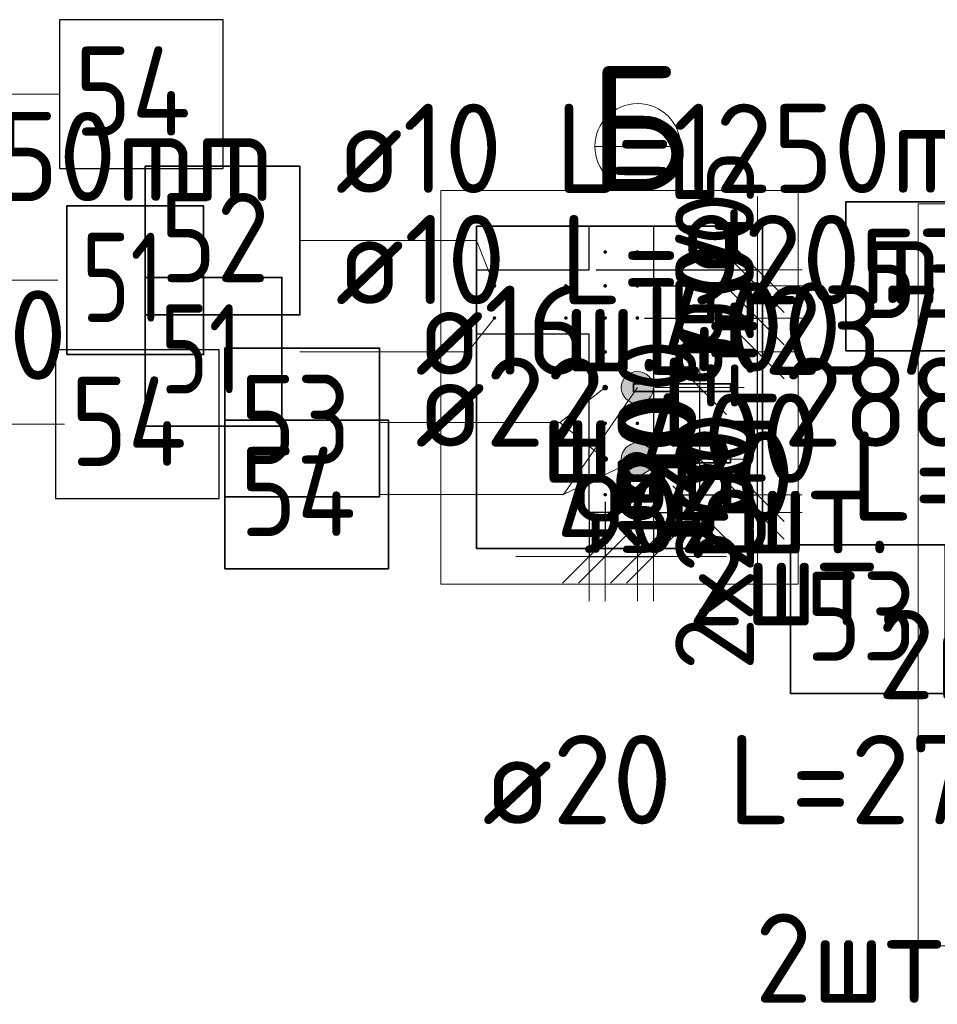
# Model space of a CAD drawing. Header units: millimetres. Extents: x 123094 to 184385, y 26948 to 48500.
# Tile 100 of 104: x 178034 to 180603, y 35829 to 38587. Entities that reach past the tile are written whole.
import ezdxf

# ---------------------------------------------------------------- set-up
doc = ezdxf.new("R2010")
doc.units = ezdxf.units.MM
doc.header["$PDMODE"] = 65
for name, color, linetype, lineweight in [('Standard', 7, 'Continuous', 25), ('Арм.стержн. Выпуски', 180, 'Continuous', 35), ('Размерная линия_ общее', 7, 'Continuous', 13), ('Стена_ общее', 7, 'Continuous', 35)]:
    doc.layers.add(name, color=color, linetype=linetype, lineweight=lineweight)
doc.styles.add('ISOCPEUR', font='ISOCPEUR')
doc.dimstyles.new('DIMSTYLE_5', dxfattribs={"dimtxt": 220, "dimasz": 250, "dimexe": 0, "dimexo": 0, "dimgap": 110, "dimtad": 2, "dimdec": 0, "dimrnd": 5, "dimzin": 12, "dimdsep": 46, "dimtxsty": 'ISOCPEUR', "dimblk1": 'ALL_ML_STRICH', "dimblk2": 'ALL_ML_STRICH', "dimsah": 1, "dimcen": 0, "dimclrd": 7, "dimclre": 256, "dimclrt": 7, "dimadec": 0, "dimazin": 0, "dimtfac": 1, "dimtdec": 0, "dimtix": 1, "dimtmove": 2, "dimatfit": 3, "dimfxl": 0, "dimtvp": 1.2, "dimtzin": 0, "dimlwd": 0, "dimlwe": -3, "dimarcsym": 0})

# ---------------------------------------------------------------- blocks, each defined once
blk = doc.blocks.new('ALL_ML_STRICH')
at = {"color": 0, "linetype": 'ByBlock', "lineweight": -2}
for p, q in [((0, -0.5), (0, 0.5)), ((-0.3, -0.3), (0.3, 0.3)), ((-1, 0), (0.5, 0))]:
    blk.add_line(p, q, dxfattribs=at)
blk = doc.blocks.new('*D234')
at = {"layer": 'DEFPOINTS', "color": 7, "linetype": 'Continuous', "lineweight": 13, "transparency": 33554687}
for p in [(179768.1, 37256.7), (179808.1, 37206.7), (180099.3, 37206.7)]:
    blk.add_point(p, dxfattribs=at)
at = {"layer": 'Размерная линия_ общее', "color": 253, "linetype": 'Continuous', "lineweight": -2, "true_color": 0xa0a0a0, "transparency": 33554687}
for p, q in [((179788.1, 37256.7), (180099.3, 37256.7)), ((179828.1, 37206.7), (180099.3, 37206.7))]:
    blk.add_line(p, q, dxfattribs=at)
at = {"layer": 'Размерная линия_ общее', "color": 7, "linetype": 'Continuous', "lineweight": -2, "transparency": 33554687}
blk.add_line((180099.3, 37206.7), (180099.3, 37256.7), dxfattribs=at)
at = {"layer": 'Размерная линия_ общее', "color": 7, "linetype": 'Continuous', "lineweight": 13, "transparency": 33554687, "xscale": 250, "yscale": 250, "zscale": 250}
for p, rotation in [((180099.3, 37206.7), 270), ((180099.3, 37256.7), 90)]:
    blk.add_blockref('ALL_ML_STRICH', p, dxfattribs=dict(at, rotation=rotation))
at = {"layer": 'Размерная линия_ общее', "color": 7, "linetype": 'Continuous', "lineweight": 13, "transparency": 33554687, "insert": (179979.4, 37287), "char_height": 220, "width": 440, "attachment_point": 5, "rotation": 90, "style": 'ISOCPEUR'}
blk.add_mtext('\\A1;{50}', dxfattribs=at)
blk = doc.blocks.new('*D235')
at = {"layer": 'DEFPOINTS', "color": 7, "linetype": 'Continuous', "lineweight": 13, "transparency": 33554687}
for p in [(179768.1, 37656.7), (179768.1, 37256.7), (180099.3, 37256.7)]:
    blk.add_point(p, dxfattribs=at)
at = {"layer": 'Размерная линия_ общее', "color": 253, "linetype": 'Continuous', "lineweight": -2, "true_color": 0xa0a0a0, "transparency": 33554687}
for p, q in [((179788.1, 37656.7), (180099.3, 37656.7)), ((179788.1, 37256.7), (180099.3, 37256.7))]:
    blk.add_line(p, q, dxfattribs=at)
at = {"layer": 'Размерная линия_ общее', "color": 7, "linetype": 'Continuous', "lineweight": -2, "transparency": 33554687}
blk.add_line((180099.3, 37256.7), (180099.3, 37656.7), dxfattribs=at)
at = {"layer": 'Размерная линия_ общее', "color": 7, "linetype": 'Continuous', "lineweight": 13, "transparency": 33554687, "xscale": 250, "yscale": 250, "zscale": 250}
for p, rotation in [((180099.3, 37656.7), 90), ((180099.3, 37256.7), 270)]:
    blk.add_blockref('ALL_ML_STRICH', p, dxfattribs=dict(at, rotation=rotation))
at = {"layer": 'Размерная линия_ общее', "color": 7, "linetype": 'Continuous', "lineweight": 13, "transparency": 33554687, "insert": (179869.3, 36763.7), "char_height": 220, "width": 11, "attachment_point": 1, "rotation": 90, "line_spacing_factor": 0.60241, "style": 'ISOCPEUR'}
blk.add_mtext('2х200=400', dxfattribs=at)
blk = doc.blocks.new('*D236')
at = {"layer": 'DEFPOINTS', "color": 7, "linetype": 'Continuous', "lineweight": 13, "transparency": 33554687}
for p in [(179763.1, 37751.7), (179768.1, 37656.7), (180099.3, 37656.7)]:
    blk.add_point(p, dxfattribs=at)
at = {"layer": 'Размерная линия_ общее', "color": 253, "linetype": 'Continuous', "lineweight": -2, "true_color": 0xa0a0a0, "transparency": 33554687}
for p, q in [((179783.1, 37751.7), (180099.3, 37751.7)), ((179788.1, 37656.7), (180099.3, 37656.7))]:
    blk.add_line(p, q, dxfattribs=at)
at = {"layer": 'Размерная линия_ общее', "color": 7, "linetype": 'Continuous', "lineweight": -2, "transparency": 33554687}
blk.add_line((180099.3, 37656.7), (180099.3, 37751.7), dxfattribs=at)
at = {"layer": 'Размерная линия_ общее', "color": 7, "linetype": 'Continuous', "lineweight": 13, "transparency": 33554687, "xscale": 250, "yscale": 250, "zscale": 250}
for p, rotation in [((180099.3, 37656.7), 270), ((180099.3, 37751.7), 90)]:
    blk.add_blockref('ALL_ML_STRICH', p, dxfattribs=dict(at, rotation=rotation))
at = {"layer": 'Размерная линия_ общее', "color": 7, "linetype": 'Continuous', "lineweight": 13, "transparency": 33554687, "insert": (179979.3, 37715.2), "char_height": 220, "width": 440, "attachment_point": 5, "rotation": 90, "style": 'ISOCPEUR'}
blk.add_mtext('\\A1;{95}', dxfattribs=at)
blk = doc.blocks.new('*D237')
at = {"layer": 'DEFPOINTS', "color": 7, "linetype": 'Continuous', "lineweight": 13, "transparency": 33554687}
for p in [(179763.1, 37841.7), (179763.1, 37751.7), (180099.3, 37751.7)]:
    blk.add_point(p, dxfattribs=at)
at = {"layer": 'Размерная линия_ общее', "color": 253, "linetype": 'Continuous', "lineweight": -2, "true_color": 0xa0a0a0, "transparency": 33554687}
for p, q in [((179783.1, 37841.7), (180099.3, 37841.7)), ((179783.1, 37751.7), (180099.3, 37751.7))]:
    blk.add_line(p, q, dxfattribs=at)
at = {"layer": 'Размерная линия_ общее', "color": 7, "linetype": 'Continuous', "lineweight": -2, "transparency": 33554687}
blk.add_line((180099.3, 37751.7), (180099.3, 37841.7), dxfattribs=at)
at = {"layer": 'Размерная линия_ общее', "color": 7, "linetype": 'Continuous', "lineweight": 13, "transparency": 33554687, "xscale": 250, "yscale": 250, "zscale": 250}
for p, rotation in [((180099.3, 37751.7), 270), ((180099.3, 37841.7), 90)]:
    blk.add_blockref('ALL_ML_STRICH', p, dxfattribs=dict(at, rotation=rotation))
at = {"layer": 'Размерная линия_ общее', "color": 7, "linetype": 'Continuous', "lineweight": 13, "transparency": 33554687, "insert": (179979.3, 37807.7), "char_height": 220, "width": 440, "attachment_point": 5, "rotation": 90, "style": 'ISOCPEUR'}
blk.add_mtext('\\A1;{90}', dxfattribs=at)
blk = doc.blocks.new('*D238')
at = {"layer": 'DEFPOINTS', "color": 7, "linetype": 'Continuous', "lineweight": 13, "transparency": 33554687}
for p in [(179628.1, 37886.7), (179763.1, 37841.7), (180099.3, 37841.7)]:
    blk.add_point(p, dxfattribs=at)
at = {"layer": 'Размерная линия_ общее', "color": 253, "linetype": 'Continuous', "lineweight": -2, "true_color": 0xa0a0a0, "transparency": 33554687}
for p, q in [((179648.1, 37886.7), (180099.3, 37886.7)), ((179783.1, 37841.7), (180099.3, 37841.7))]:
    blk.add_line(p, q, dxfattribs=at)
at = {"layer": 'Размерная линия_ общее', "color": 7, "linetype": 'Continuous', "lineweight": -2, "transparency": 33554687}
blk.add_line((180099.3, 37841.7), (180099.3, 37886.7), dxfattribs=at)
at = {"layer": 'Размерная линия_ общее', "color": 7, "linetype": 'Continuous', "lineweight": 13, "transparency": 33554687, "xscale": 250, "yscale": 250, "zscale": 250}
for p, rotation in [((180099.3, 37841.7), 270), ((180099.3, 37886.7), 90)]:
    blk.add_blockref('ALL_ML_STRICH', p, dxfattribs=dict(at, rotation=rotation))
at = {"layer": 'Размерная линия_ общее', "color": 7, "linetype": 'Continuous', "lineweight": 13, "transparency": 33554687, "insert": (179979.5, 38062), "char_height": 220, "width": 440, "attachment_point": 5, "rotation": 90, "style": 'ISOCPEUR'}
blk.add_mtext('\\A1;{45}', dxfattribs=at)
blk = doc.blocks.new('*D239')
at = {"layer": 'DEFPOINTS', "color": 7, "linetype": 'Continuous', "lineweight": 13, "transparency": 33554687}
for p in [(179872.9, 37356.7), (179808.1, 37206.7), (179937.6, 37206.7)]:
    blk.add_point(p, dxfattribs=at)
at = {"layer": 'Размерная линия_ общее', "color": 253, "linetype": 'Continuous', "lineweight": -2, "true_color": 0xa0a0a0, "transparency": 33554687}
for p, q in [((179937.6, 37356.7), (179937.6, 37356.7)), ((179828.1, 37206.7), (179937.6, 37206.7))]:
    blk.add_line(p, q, dxfattribs=at)
at = {"layer": 'Размерная линия_ общее', "color": 7, "linetype": 'Continuous', "lineweight": -2, "transparency": 33554687}
blk.add_line((179937.6, 37206.7), (179937.6, 37356.7), dxfattribs=at)
at = {"layer": 'Размерная линия_ общее', "color": 7, "linetype": 'Continuous', "lineweight": 13, "transparency": 33554687, "xscale": 250, "yscale": 250, "zscale": 250}
for p, rotation in [((179937.6, 37356.7), 90), ((179937.6, 37206.7), 270)]:
    blk.add_blockref('ALL_ML_STRICH', p, dxfattribs=dict(at, rotation=rotation))
at = {"layer": 'Размерная линия_ общее', "color": 7, "linetype": 'Continuous', "lineweight": 13, "transparency": 33554687, "insert": (179817.6, 37314.7), "char_height": 220, "width": 660, "attachment_point": 5, "rotation": 90, "style": 'ISOCPEUR'}
blk.add_mtext('\\A1;{150}', dxfattribs=at)
blk = doc.blocks.new('*D240')
at = {"layer": 'DEFPOINTS', "color": 7, "linetype": 'Continuous', "lineweight": 13, "transparency": 33554687}
for p in [(179888.1, 37556.7), (179872.9, 37356.7), (179937.6, 37356.7)]:
    blk.add_point(p, dxfattribs=at)
at = {"layer": 'Размерная линия_ общее', "color": 253, "linetype": 'Continuous', "lineweight": -2, "true_color": 0xa0a0a0, "transparency": 33554687}
for p, q in [((179937.6, 37556.7), (179937.6, 37556.7)), ((179937.6, 37356.7), (179937.6, 37356.7))]:
    blk.add_line(p, q, dxfattribs=at)
at = {"layer": 'Размерная линия_ общее', "color": 7, "linetype": 'Continuous', "lineweight": -2, "transparency": 33554687}
blk.add_line((179937.6, 37356.7), (179937.6, 37556.7), dxfattribs=at)
at = {"layer": 'Размерная линия_ общее', "color": 7, "linetype": 'Continuous', "lineweight": 13, "transparency": 33554687, "xscale": 250, "yscale": 250, "zscale": 250}
for p, rotation in [((179937.6, 37556.7), 90), ((179937.6, 37356.7), 270)]:
    blk.add_blockref('ALL_ML_STRICH', p, dxfattribs=dict(at, rotation=rotation))
at = {"layer": 'Размерная линия_ общее', "color": 7, "linetype": 'Continuous', "lineweight": 13, "transparency": 33554687, "insert": (179817.6, 37467.7), "char_height": 220, "width": 660, "attachment_point": 5, "rotation": 90, "style": 'ISOCPEUR'}
blk.add_mtext('\\A1;{200}', dxfattribs=at)
blk = doc.blocks.new('*D241')
at = {"layer": 'DEFPOINTS', "color": 7, "linetype": 'Continuous', "lineweight": 13, "transparency": 33554687}
for p in [(179673.1, 37256.7), (179628.1, 37206.7), (179628.1, 37083.6)]:
    blk.add_point(p, dxfattribs=at)
at = {"layer": 'Размерная линия_ общее', "color": 253, "linetype": 'Continuous', "lineweight": -2, "true_color": 0xa0a0a0, "transparency": 33554687}
for p, q in [((179673.1, 37236.7), (179673.1, 37083.6)), ((179628.1, 37186.7), (179628.1, 37083.6))]:
    blk.add_line(p, q, dxfattribs=at)
at = {"layer": 'Размерная линия_ общее', "color": 7, "linetype": 'Continuous', "lineweight": -2, "transparency": 33554687}
blk.add_line((179628.1, 37083.6), (179673.1, 37083.6), dxfattribs=at)
at = {"layer": 'Размерная линия_ общее', "color": 7, "linetype": 'Continuous', "lineweight": 13, "transparency": 33554687, "xscale": 250, "yscale": 250, "zscale": 250}
blk.add_blockref('ALL_ML_STRICH', (179673.1, 37083.6), dxfattribs=at)
at = {"layer": 'Размерная линия_ общее', "color": 7, "linetype": 'Continuous', "lineweight": 13, "transparency": 33554687, "xscale": 250, "yscale": 250, "zscale": 250, "rotation": 180}
blk.add_blockref('ALL_ML_STRICH', (179628.1, 37083.6), dxfattribs=at)
at = {"layer": 'Размерная линия_ общее', "color": 7, "linetype": 'Continuous', "lineweight": 13, "transparency": 33554687, "insert": (179698.9, 37203.7), "char_height": 220, "width": 440, "attachment_point": 5, "style": 'ISOCPEUR'}
blk.add_mtext('\\A1;{45}', dxfattribs=at)
blk = doc.blocks.new('*D242')
at = {"layer": 'DEFPOINTS', "color": 7, "linetype": 'Continuous', "lineweight": 13, "transparency": 33554687}
for p in [(179673.1, 37256.7), (179763.1, 37256.7), (179673.1, 37083.6)]:
    blk.add_point(p, dxfattribs=at)
at = {"layer": 'Размерная линия_ общее', "color": 253, "linetype": 'Continuous', "lineweight": -2, "true_color": 0xa0a0a0, "transparency": 33554687}
for p, q in [((179673.1, 37236.7), (179673.1, 37083.6)), ((179763.1, 37236.7), (179763.1, 37083.6))]:
    blk.add_line(p, q, dxfattribs=at)
at = {"layer": 'Размерная линия_ общее', "color": 7, "linetype": 'Continuous', "lineweight": -2, "transparency": 33554687}
blk.add_line((179673.1, 37083.6), (179763.1, 37083.6), dxfattribs=at)
at = {"layer": 'Размерная линия_ общее', "color": 7, "linetype": 'Continuous', "lineweight": 13, "transparency": 33554687, "xscale": 250, "yscale": 250, "zscale": 250}
blk.add_blockref('ALL_ML_STRICH', (179763.1, 37083.6), dxfattribs=at)
at = {"layer": 'Размерная линия_ общее', "color": 7, "linetype": 'Continuous', "lineweight": 13, "transparency": 33554687, "xscale": 250, "yscale": 250, "zscale": 250, "rotation": 180}
blk.add_blockref('ALL_ML_STRICH', (179673.1, 37083.6), dxfattribs=at)
at = {"layer": 'Размерная линия_ общее', "color": 7, "linetype": 'Continuous', "lineweight": 13, "transparency": 33554687, "insert": (179729.1, 37203.6), "char_height": 220, "width": 440, "attachment_point": 5, "style": 'ISOCPEUR'}
blk.add_mtext('\\A1;{90}', dxfattribs=at)
blk = doc.blocks.new('*D243')
at = {"layer": 'DEFPOINTS', "color": 7, "linetype": 'Continuous', "lineweight": 13, "transparency": 33554687}
for p in [(179763.1, 37256.7), (179808.1, 37206.7), (179763.1, 37083.6)]:
    blk.add_point(p, dxfattribs=at)
at = {"layer": 'Размерная линия_ общее', "color": 253, "linetype": 'Continuous', "lineweight": -2, "true_color": 0xa0a0a0, "transparency": 33554687}
for p, q in [((179763.1, 37236.7), (179763.1, 37083.6)), ((179808.1, 37186.7), (179808.1, 37083.6))]:
    blk.add_line(p, q, dxfattribs=at)
at = {"layer": 'Размерная линия_ общее', "color": 7, "linetype": 'Continuous', "lineweight": -2, "transparency": 33554687}
blk.add_line((179763.1, 37083.6), (179808.1, 37083.6), dxfattribs=at)
at = {"layer": 'Размерная линия_ общее', "color": 7, "linetype": 'Continuous', "lineweight": 13, "transparency": 33554687, "xscale": 250, "yscale": 250, "zscale": 250}
blk.add_blockref('ALL_ML_STRICH', (179808.1, 37083.6), dxfattribs=at)
at = {"layer": 'Размерная линия_ общее', "color": 7, "linetype": 'Continuous', "lineweight": 13, "transparency": 33554687, "xscale": 250, "yscale": 250, "zscale": 250, "rotation": 180}
blk.add_blockref('ALL_ML_STRICH', (179763.1, 37083.6), dxfattribs=at)
at = {"layer": 'Размерная линия_ общее', "color": 7, "linetype": 'Continuous', "lineweight": 13, "transparency": 33554687, "insert": (179980, 37204.2), "char_height": 220, "width": 440, "attachment_point": 5, "style": 'ISOCPEUR'}
blk.add_mtext('\\A1;{45}', dxfattribs=at)

msp = doc.modelspace()

# ---------------------------------------------------------------- hatches: boundary and pattern name
at = {"layer": 'Арм.стержн. Выпуски', "linetype": 'Continuous', "lineweight": 35, "transparency": 33554687}
for color, points in [(4, [(179678.1, 37936.7), (179677.7, 37938.6), (179676.6, 37940.2), (179675, 37941.3), (179673.1, 37941.7), (179671.2, 37941.3), (179669.5, 37940.2), (179668.5, 37938.6), (179668.1, 37936.7), (179668.5, 37934.8), (179669.5, 37933.2), (179671.2, 37932.1), (179673.1, 37931.7), (179675, 37932.1), (179676.6, 37933.2), (179677.7, 37934.8)]), (4, [(179768.1, 37936.7), (179767.7, 37938.6), (179766.6, 37940.2), (179765, 37941.3), (179763.1, 37941.7), (179761.2, 37941.3), (179759.5, 37940.2), (179758.5, 37938.6), (179758.1, 37936.7), (179758.5, 37934.8), (179759.5, 37933.2), (179761.2, 37932.1), (179763.1, 37931.7), (179765, 37932.1), (179766.6, 37933.2), (179767.7, 37934.8)]), (4, [(179368.1, 37841.7), (179367.7, 37843.6), (179366.6, 37845.2), (179365, 37846.3), (179363.1, 37846.7), (179361.2, 37846.3), (179359.5, 37845.2), (179358.5, 37843.6), (179358.1, 37841.7), (179358.5, 37839.8), (179359.5, 37838.2), (179361.2, 37837.1), (179363.1, 37836.7), (179365, 37837.1), (179366.6, 37838.2), (179367.7, 37839.8)]), (4, [(179568.1, 37841.7), (179567.7, 37843.6), (179566.6, 37845.2), (179565, 37846.3), (179563.1, 37846.7), (179561.2, 37846.3), (179559.5, 37845.2), (179558.5, 37843.6), (179558.1, 37841.7), (179558.5, 37839.8), (179559.5, 37838.2), (179561.2, 37837.1), (179563.1, 37836.7), (179565, 37837.1), (179566.6, 37838.2), (179567.7, 37839.8)]), (4, [(179678.1, 37841.7), (179677.7, 37843.6), (179676.6, 37845.2), (179675, 37846.3), (179673.1, 37846.7), (179671.2, 37846.3), (179669.5, 37845.2), (179668.5, 37843.6), (179668.1, 37841.7), (179668.5, 37839.8), (179669.5, 37838.2), (179671.2, 37837.1), (179673.1, 37836.7), (179675, 37837.1), (179676.6, 37838.2), (179677.7, 37839.8)]), (4, [(179768.1, 37841.7), (179767.7, 37843.6), (179766.6, 37845.2), (179765, 37846.3), (179763.1, 37846.7), (179761.2, 37846.3), (179759.5, 37845.2), (179758.5, 37843.6), (179758.1, 37841.7), (179758.5, 37839.8), (179759.5, 37838.2), (179761.2, 37837.1), (179763.1, 37836.7), (179765, 37837.1), (179766.6, 37838.2), (179767.7, 37839.8)]), (4, [(179368.1, 37751.7), (179367.7, 37753.6), (179366.6, 37755.2), (179365, 37756.3), (179363.1, 37756.7), (179361.2, 37756.3), (179359.5, 37755.2), (179358.5, 37753.6), (179358.1, 37751.7), (179358.5, 37749.8), (179359.5, 37748.2), (179361.2, 37747.1), (179363.1, 37746.7), (179365, 37747.1), (179366.6, 37748.2), (179367.7, 37749.8)]), (4, [(179568.1, 37751.7), (179567.7, 37753.6), (179566.6, 37755.2), (179565, 37756.3), (179563.1, 37756.7), (179561.2, 37756.3), (179559.5, 37755.2), (179558.5, 37753.6), (179558.1, 37751.7), (179558.5, 37749.8), (179559.5, 37748.2), (179561.2, 37747.1), (179563.1, 37746.7), (179565, 37747.1), (179566.6, 37748.2), (179567.7, 37749.8)]), (4, [(179678.1, 37751.7), (179677.7, 37753.6), (179676.6, 37755.2), (179675, 37756.3), (179673.1, 37756.7), (179671.2, 37756.3), (179669.5, 37755.2), (179668.5, 37753.6), (179668.1, 37751.7), (179668.5, 37749.8), (179669.5, 37748.2), (179671.2, 37747.1), (179673.1, 37746.7), (179675, 37747.1), (179676.6, 37748.2), (179677.7, 37749.8)]), (4, [(179768.1, 37751.7), (179767.7, 37753.6), (179766.6, 37755.2), (179765, 37756.3), (179763.1, 37756.7), (179761.2, 37756.3), (179759.5, 37755.2), (179758.5, 37753.6), (179758.1, 37751.7), (179758.5, 37749.8), (179759.5, 37748.2), (179761.2, 37747.1), (179763.1, 37746.7), (179765, 37747.1), (179766.6, 37748.2), (179767.7, 37749.8)]), (4, [(179678.1, 37656.7), (179677.7, 37658.6), (179676.6, 37660.2), (179675, 37661.3), (179673.1, 37661.7), (179671.2, 37661.3), (179669.5, 37660.2), (179668.5, 37658.6), (179668.1, 37656.7), (179668.5, 37654.8), (179669.5, 37653.2), (179671.2, 37652.1), (179673.1, 37651.7), (179675, 37652.1), (179676.6, 37653.2), (179677.7, 37654.8)]), (4, [(179768.1, 37656.7), (179767.7, 37658.6), (179766.6, 37660.2), (179765, 37661.3), (179763.1, 37661.7), (179761.2, 37661.3), (179759.5, 37660.2), (179758.5, 37658.6), (179758.1, 37656.7), (179758.5, 37654.8), (179759.5, 37653.2), (179761.2, 37652.1), (179763.1, 37651.7), (179765, 37652.1), (179766.6, 37653.2), (179767.7, 37654.8)]), (41, [(179681.1, 37556.7), (179680.5, 37559.8), (179678.7, 37562.4), (179676.1, 37564.1), (179673.1, 37564.7), (179670, 37564.1), (179667.4, 37562.4), (179665.7, 37559.8), (179665.1, 37556.7), (179665.7, 37553.7), (179667.4, 37551.1), (179670, 37549.3), (179673.1, 37548.7), (179676.1, 37549.3), (179678.7, 37551.1), (179680.5, 37553.7)]), (4, [(179678.1, 37456.7), (179677.7, 37458.6), (179676.6, 37460.2), (179675, 37461.3), (179673.1, 37461.7), (179671.2, 37461.3), (179669.5, 37460.2), (179668.5, 37458.6), (179668.1, 37456.7), (179668.5, 37454.8), (179669.5, 37453.2), (179671.2, 37452.1), (179673.1, 37451.7), (179675, 37452.1), (179676.6, 37453.2), (179677.7, 37454.8)]), (4, [(179768.1, 37456.7), (179767.7, 37458.6), (179766.6, 37460.2), (179765, 37461.3), (179763.1, 37461.7), (179761.2, 37461.3), (179759.5, 37460.2), (179758.5, 37458.6), (179758.1, 37456.7), (179758.5, 37454.8), (179759.5, 37453.2), (179761.2, 37452.1), (179763.1, 37451.7), (179765, 37452.1), (179766.6, 37453.2), (179767.7, 37454.8)]), (41, [(179681.1, 37356.7), (179680.5, 37359.8), (179678.7, 37362.4), (179676.1, 37364.1), (179673.1, 37364.7), (179670, 37364.1), (179667.4, 37362.4), (179665.7, 37359.8), (179665.1, 37356.7), (179665.7, 37353.7), (179667.4, 37351.1), (179670, 37349.3), (179673.1, 37348.7), (179676.1, 37349.3), (179678.7, 37351.1), (179680.5, 37353.7)]), (4, [(179678.1, 37256.7), (179677.7, 37258.6), (179676.6, 37260.2), (179675, 37261.3), (179673.1, 37261.7), (179671.2, 37261.3), (179669.5, 37260.2), (179668.5, 37258.6), (179668.1, 37256.7), (179668.5, 37254.8), (179669.5, 37253.2), (179671.2, 37252.1), (179673.1, 37251.7), (179675, 37252.1), (179676.6, 37253.2), (179677.7, 37254.8)]), (4, [(179768.1, 37256.7), (179767.7, 37258.6), (179766.6, 37260.2), (179765, 37261.3), (179763.1, 37261.7), (179761.2, 37261.3), (179759.5, 37260.2), (179758.5, 37258.6), (179758.1, 37256.7), (179758.5, 37254.8), (179759.5, 37253.2), (179761.2, 37252.1), (179763.1, 37251.7), (179765, 37252.1), (179766.6, 37253.2), (179767.7, 37254.8)])]:
    msp.add_hatch(color=color, dxfattribs=at).paths.add_polyline_path(points)
at = {"layer": 'Арм.стержн. Выпуски', "linetype": 'Continuous', "lineweight": 13, "transparency": 33554687}
for points in [[(179726.1, 37582.3), (179807.7, 37553.2), (179744, 37597.2)], [(179744, 37597.2), (179803.6, 37575.8), (179766.6, 37601.3)], [(179744, 37597.2), (179807.7, 37553.2), (179803.6, 37575.8)], [(179766.6, 37601.3), (179803.6, 37575.8), (179788.7, 37593.7)], [(179718.5, 37560.2), (179800.1, 37531.1), (179726.1, 37582.3)], [(179726.1, 37582.3), (179800.1, 37531.1), (179807.7, 37553.2)], [(179722.6, 37537.7), (179782.1, 37516.2), (179718.5, 37560.2)], [(179718.5, 37560.2), (179782.1, 37516.2), (179800.1, 37531.1)], [(179759.6, 37512.1), (179722.6, 37537.7), (179737.5, 37519.7)], [(179722.6, 37537.7), (179759.6, 37512.1), (179782.1, 37516.2)], [(179743.6, 37397.3), (179800.1, 37331.6), (179766.6, 37401.3)], [(179766.6, 37401.3), (179800.1, 37331.6), (179807.7, 37353.2)], [(179766.6, 37401.3), (179807.7, 37353.2), (179788.2, 37393.7)], [(179718.5, 37360.2), (179759.5, 37312.1), (179726.1, 37381.9)], [(179726.1, 37381.9), (179782.6, 37316.1), (179743.6, 37397.3)], [(179726.1, 37381.9), (179759.5, 37312.1), (179782.6, 37316.1)], [(179743.6, 37397.3), (179782.6, 37316.1), (179800.1, 37331.6)], [(179788.2, 37393.7), (179807.7, 37353.2), (179803.7, 37376.2)], [(179737.9, 37319.7), (179718.5, 37360.2), (179722.5, 37337.2)], [(179718.5, 37360.2), (179737.9, 37319.7), (179759.5, 37312.1)]]:
    msp.add_hatch(color=7, dxfattribs=at).paths.add_polyline_path(points)

# ---------------------------------------------------------------- linework, layer by layer
at = {"layer": 'Standard', "color": 7, "linetype": 'Continuous', "lineweight": 13, "transparency": 33554687}
msp.add_line((179644.1, 38232.5), (179884.1, 38232.5), dxfattribs=at)
at = {"layer": 'Standard', "color": 52, "linetype": 'Continuous', "lineweight": 13, "transparency": 33554687}
for p, q in [((179313.2, 38008.6), (179313.2, 37106.3)), ((180113.8, 38008.6), (179313.2, 38008.6)), ((179313.2, 38008.6), (179313.2, 37106.3)), ((180113.8, 38008.6), (179313.2, 38008.6)), ((180113.8, 37106.3), (180113.8, 38008.6)), ((180113.8, 37106.3), (180113.8, 38008.6)), ((179313.2, 37106.3), (180113.8, 37106.3)), ((179313.2, 37106.3), (180113.8, 37106.3))]:
    msp.add_line(p, q, dxfattribs=at)
at = {"layer": 'Standard', "color": 52, "linetype": 'Continuous', "lineweight": 35, "transparency": 33554687}
for p, q in [((179313.2, 38008.6), (179313.2, 37106.3)), ((180113.8, 38008.6), (179313.2, 38008.6)), ((179313.2, 38008.6), (179313.2, 37106.3)), ((180113.8, 38008.6), (179313.2, 38008.6)), ((180113.8, 37106.3), (180113.8, 38008.6)), ((180113.8, 37106.3), (180113.8, 38008.6)), ((179313.2, 37106.3), (180113.8, 37106.3)), ((179313.2, 37106.3), (180113.8, 37106.3))]:
    msp.add_line(p, q, dxfattribs=at)
at = {"layer": 'Standard', "color": 7, "linetype": 'Continuous', "lineweight": 25, "transparency": 33554687}
for p, q in [((179578.1, 38008.6), (179858.1, 38008.6)), ((179578.1, 38008.6), (179858.1, 38008.6)), ((179313.2, 37656.7), (179313.2, 37936.7)), ((179313.2, 37656.7), (179313.2, 37936.7))]:
    msp.add_line(p, q, dxfattribs=at)
at = {"layer": 'Standard', "color": 7, "linetype": 'Continuous', "lineweight": 13, "transparency": 33554687}
for points in [[(179213.2, 37006.3), (180213.8, 37006.3), (180213.8, 38108.6), (179213.2, 38108.6), (179213.2, 37006.3)], [(180549.5, 35993.4), (181990.5, 35993.4), (181990.5, 38071.4), (180549.5, 38071.4), (180549.5, 35993.4)]]:
    msp.add_lwpolyline(points, dxfattribs=at)
msp.add_circle((179764.1, 38232.5), 120, dxfattribs=at)
at = {"layer": 'Арм.стержн. Выпуски', "color": 7, "linetype": 'Continuous', "lineweight": 13, "transparency": 33554687}
for p, q in [((177630.4, 38379), (178145.4, 38379)), ((178818.2, 37968.6), (179313.2, 37968.6)), ((179313.2, 37968.6), (179363.1, 37841.7)), ((177610.4, 37857.4), (178140.4, 37857.4)), ((179288.2, 37656.9), (179363.1, 37751.7)), ((178818.2, 37656.9), (179288.2, 37656.9)), ((179726.1, 37582.3), (179726.1, 37582.3)), ((179788.7, 37593.7), (179788.7, 37593.7)), ((179546.4, 37459.2), (179673.1, 37556.7)), ((179556.4, 37257.5), (179763.1, 37556.7)), ((179737.5, 37519.7), (179737.5, 37519.7)), ((179800.1, 37531.1), (179800.1, 37531.1)), ((179041.4, 37459.2), (179546.4, 37459.2)), ((179546.4, 37459.2), (179673.1, 37356.7)), ((177644.1, 37454.1), (178159.1, 37454.1)), ((179743.6, 37397.3), (179743.6, 37397.3)), ((179803.7, 37376.2), (179803.7, 37376.2)), ((179556.4, 37257.5), (179763.1, 37356.7)), ((179722.5, 37337.2), (179722.5, 37337.2)), ((179782.6, 37316.1), (179782.6, 37316.1)), ((179041.4, 37257.5), (179556.4, 37257.5))]:
    msp.add_line(p, q, dxfattribs=at)
at = {"layer": 'Арм.стержн. Выпуски', "color": 7, "linetype": 'Continuous', "lineweight": 25, "transparency": 33554687}
for points in [[(178145.4, 38170.7), (178603.7, 38170.7), (178603.7, 38587.4), (178145.4, 38587.4), (178145.4, 38170.7)], [(178134.1, 37245.8), (178592.4, 37245.8), (178592.4, 37662.4), (178134.1, 37662.4), (178134.1, 37245.8)]]:
    msp.add_lwpolyline(points, dxfattribs=at)
at = {"layer": 'Арм.стержн. Выпуски', "color": 7, "linetype": 'Continuous', "lineweight": 35, "transparency": 33554687}
for points in [[(178384.9, 37760.3), (178818.2, 37760.3), (178818.2, 38176.9), (178384.9, 38176.9), (178384.9, 37760.3)], [(178165.4, 37649), (178548.7, 37649), (178548.7, 38065.7), (178165.4, 38065.7), (178165.4, 37649)], [(180346.4, 37660.1), (180779.7, 37660.1), (180779.7, 38076.8), (180346.4, 38076.8), (180346.4, 37660.1)], [(178384.9, 37448.6), (178768.2, 37448.6), (178768.2, 37865.3), (178384.9, 37865.3), (178384.9, 37448.6)], [(178608.1, 37250.9), (179041.4, 37250.9), (179041.4, 37667.5), (178608.1, 37667.5), (178608.1, 37250.9)], [(178608.1, 37049.2), (179066.4, 37049.2), (179066.4, 37465.9), (178608.1, 37465.9), (178608.1, 37049.2)], [(180191.8, 36699.8), (180625.1, 36699.8), (180625.1, 37116.5), (180191.8, 37116.5), (180191.8, 36699.8)]]:
    msp.add_lwpolyline(points, dxfattribs=at)
at = {"layer": 'Арм.стержн. Выпуски', "color": 180, "linetype": 'Continuous', "lineweight": 35, "transparency": 33554687}
for points in [[(180024.1, 37545.7), (179752.1, 37545.7), (179752.1, 37567.7), (180024.1, 37567.7), (180024.1, 37545.7)], [(180024.1, 37345.7), (179752.1, 37345.7), (179752.1, 37367.7), (180024.1, 37367.7), (180024.1, 37345.7)]]:
    msp.add_lwpolyline(points, dxfattribs=at)
at = {"layer": 'Арм.стержн. Выпуски', "color": 7, "linetype": 'Continuous', "lineweight": 13, "transparency": 33554687}
for centre in [(179763.1, 37556.7), (179763.1, 37356.7)]:
    msp.add_circle(centre, 45, dxfattribs=at)
at = {"layer": 'Стена_ общее', "color": 7, "linetype": 'Continuous', "lineweight": 25, "transparency": 33554687}
for p, q in [((179628.1, 37886.7), (179628.1, 38008.6)), ((179628.1, 37886.7), (179628.1, 38008.6)), ((179808.1, 38008.6), (179808.1, 37206.7)), ((179808.1, 38008.6), (179808.1, 37206.7)), ((179313.2, 37886.7), (179628.1, 37886.7)), ((179313.2, 37886.7), (179628.1, 37886.7)), ((179628.1, 37706.7), (179313.2, 37706.7)), ((179628.1, 37706.7), (179313.2, 37706.7)), ((179628.1, 37206.7), (179628.1, 37706.7)), ((179628.1, 37206.7), (179628.1, 37706.7)), ((179808.1, 37206.7), (179628.1, 37206.7)), ((179808.1, 37206.7), (179628.1, 37206.7))]:
    msp.add_line(p, q, dxfattribs=at)

# ---------------------------------------------------------------- texts
at = {"layer": 'Standard', "color": 7, "linetype": 'Continuous', "lineweight": 13, "transparency": 33554687, "attachment_point": 5, "style": 'ISOCPEUR'}
for s, insert, char_height, width in [('\\A1;{\\fISOCPEUR|i0|b0;\\H350.000000;\\W1.000000;\\C7;Б}\\P', (179767.3, 38284.2), 350, 420), ('\\A1;{\\fISOCPEUR|i0|b0;\\H250.000000;\\W1.000000;\\C7;-}\\P', (179767.3, 38190), 250, 272.222)]:
    msp.add_mtext(s, dxfattribs=dict(at, insert=insert, char_height=char_height, width=width))
at = {"layer": 'Арм.стержн. Выпуски', "color": 7, "linetype": 'Continuous', "lineweight": 25, "transparency": 33554687, "char_height": 250, "attachment_point": 7, "style": 'ISOCPEUR'}
for s, insert, width in [('\\W0.88;54', (178187.1, 38262.4), 484.994), ('\\W0.94;ø10 L=1250mm ', (178918.2, 38101.9), 2391.341), ('\\W0.94;ø10 L=1250mm ', (176749.1, 38079.1), 2391.341), ('\\W0.87;52', (178426.5, 37851.9), 459.01), ('\\W0.96;ø10 L=920mm ', (178918.2, 37790.3), 2268.514), ('\\W0.75;51', (178207.1, 37740.7), 393.567), ('\\W0.87;53', (180388.1, 37751.8), 459.01), ('\\W0.96;ø16 L=2370mm ', (179141.4, 37592.5), 2443.772), ('\\W0.95;ш.400 ', (179555.7, 37601.9), 1118.529), ('\\W0.95;ш.400 ', (177386.6, 37579.1), 1118.529), ('\\W0.75;51', (178426.5, 37540.3), 393.567), ('\\W0.98;ø22 L=2880mm ', (179141.4, 37390.9), 2496.203), ('\\W0.87;53', (178649.8, 37342.5), 459.01), ('\\W0.88;54', (178175.8, 37337.4), 484.994), ('\\W0.95;ш.400 ', (179493.2, 37290.3), 1118.529), ('\\W0.98;ø20 L=2785mm ', (179672.4, 37183.9), 2496.203), ('\\W0.88;54', (178649.8, 37140.9), 484.994), ('\\W0.94;2шт. ', (179878.9, 37092.5), 967.739), ('\\W0.94;2шт. ', (179903.9, 36890.9), 967.739), ('\\W0.87;53', (180233.4, 36791.5), 459.01), ('\\W0.94;2шт. ', (180434.9, 36683.9), 967.739), ('\\W0.98;ø20 L=2785mm ', (179329.5, 36333.6), 2496.203), ('\\W0.94;2шт. ', (180092, 35833.6), 967.739)]:
    msp.add_mtext(s, dxfattribs=dict(at, insert=insert, width=width))

# ---------------------------------------------------------------- dimensions: what is measured, and where the dimension line sits
at = {"layer": 'Размерная линия_ общее', "color": 7, "linetype": 'Continuous', "lineweight": 13, "transparency": 33554687}
for base, p1, p2, picture, middle in [((180099.3, 37886.7), (179783.1, 37841.7), (179648.1, 37886.7), '*D238', (179979.5, 38062)), ((180099.3, 37841.7), (179783.1, 37751.7), (179783.1, 37841.7), '*D237', (179979.3, 37807.7)), ((180099.3, 37751.7), (179788.1, 37656.7), (179783.1, 37751.7), '*D236', (179979.3, 37715.2)), ((179937.6, 37556.7), (179937.6, 37356.7), (179937.6, 37556.7), '*D240', (179817.6, 37467.7)), ((179937.6, 37356.7), (179828.1, 37206.7), (179937.6, 37356.7), '*D239', (179817.6, 37314.7)), ((180099.3, 37256.7), (179828.1, 37206.7), (179788.1, 37256.7), '*D234', (179979.4, 37287))]:
    dim = msp.add_linear_dim(base=base, p1=p1, p2=p2, angle=90, dimstyle='DIMSTYLE_5', override={"dimpost": '<>', "dimclrd": 7, "dimclre": 253, "dimclrt": 7, "dimlwd": 0, "dimlwe": 65533}, dxfattribs=at)
    dim.commit()
    dim.dimension.update_dxf_attribs({"geometry": picture, "text_midpoint": middle, "dimtype": 160})
dim = msp.add_linear_dim(base=(180099.3, 37656.7), p1=(179788.1, 37256.7), p2=(179788.1, 37656.7), angle=90, text='2х200=400', dimstyle='DIMSTYLE_5', override={"dimpost": '<>', "dimclrd": 7, "dimclre": 253, "dimclrt": 7, "dimlwd": 0, "dimlwe": 65533}, dxfattribs=at)
dim.commit()
dim.dimension.update_dxf_attribs({"geometry": '*D235', "text_midpoint": (179725.3, 37456.7), "dimtype": 160})
for base, p1, p2, picture, middle in [((179673.1, 37083.6), (179628.1, 37186.7), (179673.1, 37236.7), '*D241', (179698.9, 37203.7)), ((179763.1, 37083.6), (179673.1, 37236.7), (179763.1, 37236.7), '*D242', (179729.1, 37203.6)), ((179808.1, 37083.6), (179763.1, 37236.7), (179808.1, 37186.7), '*D243', (179980, 37204.2))]:
    dim = msp.add_linear_dim(base=base, p1=p1, p2=p2, dimstyle='DIMSTYLE_5', override={"dimpost": '<>', "dimclrd": 7, "dimclre": 253, "dimclrt": 7, "dimlwd": 0, "dimlwe": 65533}, dxfattribs=at)
    dim.commit()
    dim.dimension.update_dxf_attribs({"geometry": picture, "text_midpoint": middle, "dimtype": 160})

doc.saveas('drawing.dxf')
